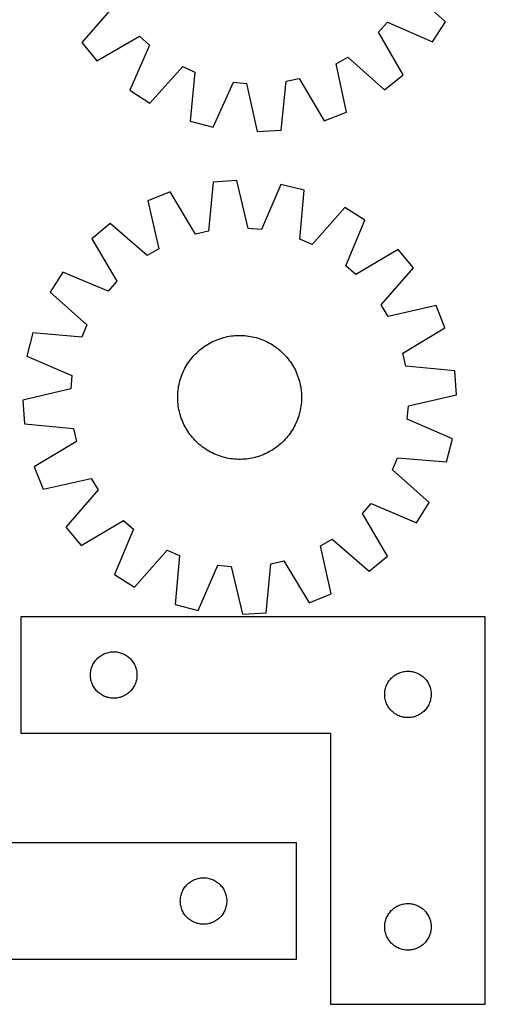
# Model space of a CAD drawing. Header units: millimetres. Extents: x 7 to 1493, y 7 to 2993.
# Tile 4 of 13: x 1192 to 1493, y 7 to 642. Entities that reach past the tile are written whole.
import ezdxf

# ---------------------------------------------------------------- set-up
doc = ezdxf.new("R2010")
doc.units = ezdxf.units.MM
doc.layers.add('CUT', color=7, linetype='CONTINUOUS', true_color=0x000000)

msp = doc.modelspace()

# ---------------------------------------------------------------- linework, layer by layer
at = {"layer": 'CUT'}
for p, q in [((1467.444591, 640.599371), (1443.866097, 661.883857)), ((1253.618181, 651.103093), (1232.595161, 627.291176)), ((1424.266424, 633.899582), (1429.97667, 640.295867)), ((1429.97667, 640.295867), (1459.119619, 627.660074)), ((1459.119619, 627.660074), (1467.444591, 640.599371)), ((1242.328605, 615.375195), (1269.85751, 631.222407)), ((1269.85751, 631.222407), (1276.253796, 625.512161)), ((1440.113637, 606.370677), (1424.266424, 633.899582)), ((1232.595161, 627.291176), (1242.328605, 615.375195)), ((1276.253796, 625.512161), (1263.618003, 596.369212)), ((1396.978411, 613.341586), (1404.385738, 617.660252)), ((1404.385738, 617.660252), (1428.197655, 596.637233)), ((1276.557299, 588.04424), (1297.841786, 611.622734)), ((1297.841786, 611.622734), (1305.689578, 608.168529)), ((1403.543106, 582.262984), (1396.978411, 613.341586)), ((1305.689578, 608.168529), (1302.677891, 576.547262)), ((1364.673198, 602.22223), (1373.052526, 604.040536)), ((1373.052526, 604.040536), (1389.202535, 576.688169)), ((1428.197655, 596.637233), (1440.113637, 606.370677)), ((1317.556451, 572.628206), (1330.513045, 601.629954)), ((1330.513045, 601.629954), (1339.044147, 600.769911)), ((1339.044147, 600.769911), (1345.951372, 569.765637)), ((1361.312778, 570.636121), (1364.673198, 602.22223)), ((1263.618003, 596.369212), (1276.557299, 588.04424)), ((1389.202535, 576.688169), (1403.543106, 582.262984)), ((1302.677891, 576.547262), (1317.556451, 572.628206)), ((1345.951372, 569.765637), (1361.312778, 570.636121)), ((1317.465237, 537.142367), (1314.446356, 505.521786)), ((1332.816339, 538.178806), (1317.465237, 537.142367)), ((1340.058216, 507.250987), (1332.816339, 538.178806)), ((1361.240537, 535.623261), (1348.598113, 506.483187)), ((1376.16058, 531.865222), (1361.240537, 535.623261)), ((1289.642512, 530.789275), (1275.363023, 525.059811)), ((1306.087167, 503.613034), (1289.642512, 530.789275)), ((1373.490792, 500.213255), (1376.16058, 531.865222)), ((1275.363023, 525.059811), (1282.263193, 494.053966)), ((1402.403892, 520.651194), (1381.375454, 496.844061)), ((1415.432398, 512.466539), (1402.403892, 520.651194)), ((1250.865252, 510.419966), (1239.055154, 500.558317)), ((1274.902969, 489.655503), (1250.865252, 510.419966)), ((1403.112283, 483.18874), (1415.432398, 512.466539)), ((1314.446356, 505.521786), (1306.087167, 503.613034)), ((1348.598113, 506.483187), (1340.058216, 507.250987)), ((1239.055154, 500.558317), (1255.198938, 473.202276)), ((1381.375454, 496.844061), (1373.490792, 500.213255)), ((1282.263193, 494.053966), (1274.902969, 489.655503)), ((1436.925945, 493.691735), (1409.569904, 477.547951)), ((1446.787594, 481.881637), (1436.925945, 493.691735)), ((1409.569904, 477.547951), (1403.112283, 483.18874)), ((1220.28035, 479.06477), (1212.095696, 466.036264)), ((1249.558149, 466.744655), (1220.28035, 479.06477)), ((1426.023131, 457.84392), (1446.787594, 481.881637)), ((1255.198938, 473.202276), (1249.558149, 466.744655)), ((1212.095696, 466.036264), (1235.902829, 445.007827)), ((1430.421593, 450.483696), (1426.023131, 457.84392)), ((1461.427438, 457.383866), (1430.421593, 450.483696)), ((1467.156902, 443.104377), (1461.427438, 457.383866)), ((1235.902829, 445.007827), (1232.533634, 437.123164)), ((1200.881667, 439.792952), (1197.123628, 424.872909)), ((1232.533634, 437.123164), (1200.881667, 439.792952)), ((1439.980661, 426.659722), (1467.156902, 443.104377)), ((1312.70587, 431.693613), (1313.769038, 432.36345)), ((1313.769038, 432.36345), (1314.852722, 432.999561)), ((1314.852722, 432.999561), (1315.955851, 433.601319)), ((1315.955851, 433.601319), (1317.077338, 434.168129)), ((1317.077338, 434.168129), (1318.216075, 434.699434)), ((1318.216075, 434.699434), (1319.370939, 435.194707)), ((1319.370939, 435.194707), (1320.54079, 435.653461)), ((1320.54079, 435.653461), (1321.724474, 436.075243)), ((1321.724474, 436.075243), (1322.920822, 436.459636)), ((1322.920822, 436.459636), (1324.128653, 436.806262)), ((1324.128653, 436.806262), (1325.346777, 437.114777)), ((1325.346777, 437.114777), (1326.57399, 437.384878)), ((1326.57399, 437.384878), (1327.809082, 437.616298)), ((1327.809082, 437.616298), (1329.050833, 437.808809)), ((1329.050833, 437.808809), (1330.298019, 437.96222)), ((1330.298019, 437.96222), (1331.549408, 438.076381)), ((1331.549408, 438.076381), (1332.803765, 438.151178)), ((1332.803765, 438.151178), (1334.059853, 438.186538)), ((1334.059853, 438.186538), (1335.316432, 438.182426)), ((1335.316432, 438.182426), (1336.572261, 438.138846)), ((1336.572261, 438.138846), (1337.826102, 438.05584)), ((1337.826102, 438.05584), (1339.076717, 437.933492)), ((1339.076717, 437.933492), (1340.322872, 437.771921)), ((1340.322872, 437.771921), (1341.563336, 437.571287)), ((1341.563336, 437.571287), (1342.796887, 437.331789)), ((1342.796887, 437.331789), (1344.022306, 437.053661)), ((1344.022306, 437.053661), (1345.238384, 436.73718)), ((1345.238384, 436.73718), (1346.443922, 436.382657)), ((1346.443922, 436.382657), (1347.637728, 435.990442)), ((1347.637728, 435.990442), (1348.818626, 435.560922)), ((1348.818626, 435.560922), (1349.98545, 435.094521)), ((1349.98545, 435.094521), (1351.137047, 434.591699)), ((1351.137047, 434.591699), (1352.272283, 434.052953)), ((1352.272283, 434.052953), (1353.390036, 433.478815)), ((1353.390036, 433.478815), (1354.489203, 432.86985)), ((1354.489203, 432.86985), (1355.5687, 432.22666)), ((1355.5687, 432.22666), (1356.627461, 431.549879)), ((1305.06027, 425.206805), (1305.923455, 426.119996)), ((1305.923455, 426.119996), (1306.814898, 427.005624)), ((1306.814898, 427.005624), (1307.73372, 427.862813)), ((1307.73372, 427.862813), (1308.679013, 428.690719)), ((1308.679013, 428.690719), (1309.649844, 429.488524)), ((1309.649844, 429.488524), (1310.645257, 430.255441)), ((1310.645257, 430.255441), (1311.664267, 430.990712)), ((1311.664267, 430.990712), (1312.70587, 431.693613)), ((1356.627461, 431.549879), (1357.664441, 430.840176)), ((1357.664441, 430.840176), (1358.678618, 430.098251)), ((1358.678618, 430.098251), (1359.668989, 429.324836)), ((1359.668989, 429.324836), (1360.634578, 428.520694)), ((1360.634578, 428.520694), (1361.574432, 427.686619)), ((1361.574432, 427.686619), (1362.487624, 426.823434)), ((1362.487624, 426.823434), (1363.373251, 425.931991)), ((1363.373251, 425.931991), (1364.230441, 425.013169)), ((1441.889414, 418.300534), (1439.980661, 426.659722)), ((1197.123628, 424.872909), (1226.263702, 412.230486)), ((1300.520229, 419.201072), (1301.19701, 420.259833)), ((1301.19701, 420.259833), (1301.906713, 421.296813)), ((1301.906713, 421.296813), (1302.648638, 422.31099)), ((1302.648638, 422.31099), (1303.422054, 423.301361)), ((1303.422054, 423.301361), (1304.226195, 424.266951)), ((1304.226195, 424.266951), (1305.06027, 425.206805)), ((1364.230441, 425.013169), (1365.058347, 424.067876)), ((1365.058347, 424.067876), (1365.856152, 423.097045)), ((1365.856152, 423.097045), (1366.623068, 422.101632)), ((1366.623068, 422.101632), (1367.35834, 421.082622)), ((1367.35834, 421.082622), (1368.061241, 420.041019)), ((1368.061241, 420.041019), (1368.731077, 418.977851)), ((1297.185967, 412.450998), (1297.652368, 413.617822)), ((1297.652368, 413.617822), (1298.15519, 414.76942)), ((1298.15519, 414.76942), (1298.693936, 415.904655)), ((1298.693936, 415.904655), (1299.268074, 417.022408)), ((1299.268074, 417.022408), (1299.877039, 418.121575)), ((1299.877039, 418.121575), (1300.520229, 419.201072)), ((1368.731077, 418.977851), (1369.367188, 417.894168)), ((1369.367188, 417.894168), (1369.968946, 416.791038)), ((1369.968946, 416.791038), (1370.535757, 415.669552)), ((1370.535757, 415.669552), (1371.067061, 414.530814)), ((1371.067061, 414.530814), (1371.562335, 413.37595)), ((1371.562335, 413.37595), (1372.021089, 412.206099)), ((1473.509994, 415.281652), (1441.889414, 418.300534)), ((1474.546434, 399.93055), (1473.509994, 415.281652)), ((1226.263702, 412.230486), (1225.495902, 403.690588)), ((1295.415101, 406.429259), (1295.693228, 407.654679)), ((1295.693228, 407.654679), (1296.009709, 408.870757)), ((1296.009709, 408.870757), (1296.364232, 410.076294)), ((1296.364232, 410.076294), (1296.756447, 411.270101)), ((1296.756447, 411.270101), (1297.185967, 412.450998)), ((1372.021089, 412.206099), (1372.442871, 411.022416)), ((1372.442871, 411.022416), (1372.827264, 409.826067)), ((1372.827264, 409.826067), (1373.17389, 408.618236)), ((1373.17389, 408.618236), (1373.482405, 407.400112)), ((1373.482405, 407.400112), (1373.752506, 406.172899)), ((1225.495902, 403.690588), (1194.568083, 396.448712)), ((1294.608044, 400.204633), (1294.691049, 401.458474)), ((1294.691049, 401.458474), (1294.813397, 402.709089)), ((1294.813397, 402.709089), (1294.974968, 403.955244)), ((1294.974968, 403.955244), (1295.175602, 405.195709)), ((1295.175602, 405.195709), (1295.415101, 406.429259)), ((1373.752506, 406.172899), (1373.983926, 404.937807)), ((1373.983926, 404.937807), (1374.176437, 403.696056)), ((1374.176437, 403.696056), (1374.329848, 402.44887)), ((1374.329848, 402.44887), (1374.444009, 401.197481)), ((1374.444009, 401.197481), (1374.518806, 399.943124)), ((1194.568083, 396.448712), (1195.604523, 381.097609)), ((1294.560351, 397.692225), (1294.564463, 398.948804)), ((1294.595711, 396.436137), (1294.560351, 397.692225)), ((1294.564463, 398.948804), (1294.608044, 400.204633)), ((1294.670508, 395.18178), (1294.595711, 396.436137)), ((1294.784669, 393.930391), (1294.670508, 395.18178)), ((1374.423468, 394.920787), (1374.301119, 393.670172)), ((1374.506473, 396.174628), (1374.423468, 394.920787)), ((1374.550053, 397.430458), (1374.506473, 396.174628)), ((1374.518806, 399.943124), (1374.554166, 398.687036)), ((1374.554166, 398.687036), (1374.550053, 397.430458)), ((1443.618615, 392.688674), (1474.546434, 399.93055)), ((1294.93808, 392.683206), (1294.784669, 393.930391)), ((1295.130591, 391.441454), (1294.93808, 392.683206)), ((1295.362011, 390.206363), (1295.130591, 391.441454)), ((1295.632112, 388.979149), (1295.362011, 390.206363)), ((1295.940627, 387.761026), (1295.632112, 388.979149)), ((1296.287253, 386.553194), (1295.940627, 387.761026)), ((1373.421289, 388.724583), (1373.104808, 387.508505)), ((1373.699416, 389.950002), (1373.421289, 388.724583)), ((1373.938915, 391.183553), (1373.699416, 389.950002)), ((1374.139549, 392.424018), (1373.938915, 391.183553)), ((1374.301119, 393.670172), (1374.139549, 392.424018)), ((1442.850815, 384.148776), (1443.618615, 392.688674)), ((1296.671646, 385.356846), (1296.287253, 386.553194)), ((1297.093428, 384.173162), (1296.671646, 385.356846)), ((1297.552182, 383.003311), (1297.093428, 384.173162)), ((1298.047455, 381.848447), (1297.552182, 383.003311)), ((1298.57876, 380.70971), (1298.047455, 381.848447)), ((1370.959327, 381.609842), (1370.420581, 380.474606)), ((1371.462149, 382.76144), (1370.959327, 381.609842)), ((1371.928549, 383.928263), (1371.462149, 382.76144)), ((1372.358069, 385.109161), (1371.928549, 383.928263)), ((1372.750284, 386.302967), (1372.358069, 385.109161)), ((1373.104808, 387.508505), (1372.750284, 386.302967)), ((1471.990888, 371.506352), (1442.850815, 384.148776)), ((1195.604523, 381.097609), (1227.225103, 378.078728)), ((1227.225103, 378.078728), (1229.133855, 369.719539)), ((1299.14557, 379.588223), (1298.57876, 380.70971)), ((1299.747328, 378.485094), (1299.14557, 379.588223)), ((1300.383439, 377.401411), (1299.747328, 378.485094)), ((1301.053276, 376.338243), (1300.383439, 377.401411)), ((1301.756177, 375.29664), (1301.053276, 376.338243)), ((1302.491448, 374.277629), (1301.756177, 375.29664)), ((1367.207804, 375.082448), (1366.465878, 374.068272)), ((1367.917507, 376.119428), (1367.207804, 375.082448)), ((1368.594287, 377.178189), (1367.917507, 376.119428)), ((1369.237477, 378.257686), (1368.594287, 377.178189)), ((1369.846442, 379.356853), (1369.237477, 378.257686)), ((1370.420581, 380.474606), (1369.846442, 379.356853)), ((1229.133855, 369.719539), (1201.957615, 353.274884)), ((1303.258365, 373.282217), (1302.491448, 374.277629)), ((1304.05617, 372.311385), (1303.258365, 373.282217)), ((1304.884076, 371.366092), (1304.05617, 372.311385)), ((1305.741265, 370.447271), (1304.884076, 371.366092)), ((1306.626893, 369.555828), (1305.741265, 370.447271)), ((1307.540084, 368.692643), (1306.626893, 369.555828)), ((1308.479938, 367.858568), (1307.540084, 368.692643)), ((1362.299618, 369.373638), (1361.380797, 368.516448)), ((1363.191062, 370.259265), (1362.299618, 369.373638)), ((1364.054246, 371.172457), (1363.191062, 370.259265)), ((1364.888321, 372.112311), (1364.054246, 371.172457)), ((1365.692463, 373.0779), (1364.888321, 372.112311)), ((1366.465878, 374.068272), (1365.692463, 373.0779)), ((1468.232849, 356.586309), (1471.990888, 371.506352)), ((1309.445528, 367.054426), (1308.479938, 367.858568)), ((1310.435899, 366.281011), (1309.445528, 367.054426)), ((1311.450076, 365.539085), (1310.435899, 366.281011)), ((1312.487056, 364.829382), (1311.450076, 365.539085)), ((1313.545817, 364.152602), (1312.487056, 364.829382)), ((1314.625314, 363.509412), (1313.545817, 364.152602)), ((1315.724481, 362.900447), (1314.625314, 363.509412)), ((1316.842234, 362.326308), (1315.724481, 362.900447)), ((1317.97747, 361.787562), (1316.842234, 362.326308)), ((1352.037179, 362.211132), (1350.898442, 361.679828)), ((1353.158666, 362.777943), (1352.037179, 362.211132)), ((1354.261795, 363.379701), (1353.158666, 362.777943)), ((1355.345478, 364.015812), (1354.261795, 363.379701)), ((1356.408646, 364.685648), (1355.345478, 364.015812)), ((1357.45025, 365.388549), (1356.408646, 364.685648)), ((1358.46926, 366.123821), (1357.45025, 365.388549)), ((1359.464672, 366.890737), (1358.46926, 366.123821)), ((1360.435504, 367.688542), (1359.464672, 366.890737)), ((1361.380797, 368.516448), (1360.435504, 367.688542)), ((1319.129067, 361.284741), (1317.97747, 361.787562)), ((1320.295891, 360.81834), (1319.129067, 361.284741)), ((1321.476788, 360.38882), (1320.295891, 360.81834)), ((1322.670595, 359.996605), (1321.476788, 360.38882)), ((1323.876132, 359.642082), (1322.670595, 359.996605)), ((1325.092211, 359.3256), (1323.876132, 359.642082)), ((1326.31763, 359.047473), (1325.092211, 359.3256)), ((1327.55118, 358.807974), (1326.31763, 359.047473)), ((1328.791645, 358.60734), (1327.55118, 358.807974)), ((1330.0378, 358.44577), (1328.791645, 358.60734)), ((1331.288415, 358.323421), (1330.0378, 358.44577)), ((1332.542256, 358.240416), (1331.288415, 358.323421)), ((1333.798085, 358.196836), (1332.542256, 358.240416)), ((1335.054664, 358.192724), (1333.798085, 358.196836)), ((1336.310752, 358.228083), (1335.054664, 358.192724)), ((1337.565109, 358.302881), (1336.310752, 358.228083)), ((1338.816498, 358.417041), (1337.565109, 358.302881)), ((1340.063683, 358.570453), (1338.816498, 358.417041)), ((1341.305435, 358.762963), (1340.063683, 358.570453)), ((1342.540527, 358.994383), (1341.305435, 358.762963)), ((1343.76774, 359.264484), (1342.540527, 358.994383)), ((1344.985863, 359.573), (1343.76774, 359.264484)), ((1346.193695, 359.919625), (1344.985863, 359.573)), ((1347.390043, 360.304018), (1346.193695, 359.919625)), ((1348.573727, 360.7258), (1347.390043, 360.304018)), ((1349.743578, 361.184554), (1348.573727, 360.7258)), ((1350.898442, 361.679828), (1349.743578, 361.184554)), ((1433.211688, 351.371435), (1436.580883, 359.256097)), ((1436.580883, 359.256097), (1468.232849, 356.586309)), ((1201.957615, 353.274884), (1207.687079, 338.995396)), ((1457.018821, 330.342998), (1433.211688, 351.371435)), ((1207.687079, 338.995396), (1238.692923, 345.895566)), ((1238.692923, 345.895566), (1243.091386, 338.535342)), ((1243.091386, 338.535342), (1222.326923, 314.497625)), ((1413.915579, 323.176985), (1419.556368, 329.634606)), ((1419.556368, 329.634606), (1448.834167, 317.314491)), ((1448.834167, 317.314491), (1457.018821, 330.342998)), ((1232.188572, 302.687526), (1259.544613, 318.831311)), ((1259.544613, 318.831311), (1266.002234, 313.190521)), ((1430.059363, 295.820944), (1413.915579, 323.176985)), ((1222.326923, 314.497625), (1232.188572, 302.687526)), ((1266.002234, 313.190521), (1253.682119, 283.912722)), ((1386.851324, 302.325296), (1394.211547, 306.723758)), ((1394.211547, 306.723758), (1418.249264, 285.959296)), ((1266.710625, 275.728068), (1287.739062, 299.535201)), ((1287.739062, 299.535201), (1295.623725, 296.166006)), ((1393.751494, 271.319451), (1386.851324, 302.325296)), ((1295.623725, 296.166006), (1292.953937, 264.51404)), ((1354.668161, 290.857475), (1363.02735, 292.766228)), ((1363.02735, 292.766228), (1379.472005, 265.589987)), ((1418.249264, 285.959296), (1430.059363, 295.820944)), ((1307.87398, 260.756001), (1320.516403, 289.896074)), ((1320.516403, 289.896074), (1329.056301, 289.128274)), ((1329.056301, 289.128274), (1336.298178, 258.200455)), ((1351.64928, 259.236895), (1354.668161, 290.857475)), ((1253.682119, 283.912722), (1266.710625, 275.728068)), ((1379.472005, 265.589987), (1393.751494, 271.319451)), ((1292.953937, 264.51404), (1307.87398, 260.756001)), ((1493.236911, 256.518606), (1193.236911, 256.518606)), ((1193.236911, 256.518606), (1193.236911, 181.518606)), ((1336.298178, 258.200455), (1351.64928, 259.236895)), ((1493.236911, 6.518606), (1493.236911, 256.518606)), ((1241.475114, 228.327748), (1241.969932, 228.920887)), ((1241.969932, 228.920887), (1242.494628, 229.487768)), ((1242.494628, 229.487768), (1243.047811, 230.026886)), ((1243.047811, 230.026886), (1243.628013, 230.536812)), ((1243.628013, 230.536812), (1244.233697, 231.016194)), ((1244.233697, 231.016194), (1244.863255, 231.463761)), ((1244.863255, 231.463761), (1245.515019, 231.878325)), ((1245.515019, 231.878325), (1246.18726, 232.258787)), ((1246.18726, 232.258787), (1246.878195, 232.604139)), ((1246.878195, 232.604139), (1247.585993, 232.913465)), ((1247.585993, 232.913465), (1248.308775, 233.185944)), ((1248.308775, 233.185944), (1249.044627, 233.420854)), ((1249.044627, 233.420854), (1249.791595, 233.617571)), ((1249.791595, 233.617571), (1250.5477, 233.775575)), ((1250.5477, 233.775575), (1251.310936, 233.894446)), ((1251.310936, 233.894446), (1252.079279, 233.973868)), ((1252.079279, 233.973868), (1252.850692, 234.013633)), ((1252.850692, 234.013633), (1253.62313, 234.013633)), ((1253.62313, 234.013633), (1254.394543, 233.973868)), ((1254.394543, 233.973868), (1255.162886, 233.894446)), ((1255.162886, 233.894446), (1255.926123, 233.775575)), ((1255.926123, 233.775575), (1256.682227, 233.617571)), ((1256.682227, 233.617571), (1257.429196, 233.420854)), ((1257.429196, 233.420854), (1258.165047, 233.185944)), ((1258.165047, 233.185944), (1258.88783, 232.913465)), ((1258.88783, 232.913465), (1259.595627, 232.604139)), ((1259.595627, 232.604139), (1260.286562, 232.258787)), ((1260.286562, 232.258787), (1260.958803, 231.878325)), ((1260.958803, 231.878325), (1261.610567, 231.463761)), ((1261.610567, 231.463761), (1262.240125, 231.016194)), ((1262.240125, 231.016194), (1262.845809, 230.536812)), ((1262.845809, 230.536812), (1263.426011, 230.026886)), ((1263.426011, 230.026886), (1263.979194, 229.487768)), ((1263.979194, 229.487768), (1264.50389, 228.920887)), ((1264.50389, 228.920887), (1264.998708, 228.327748)), ((1238.554076, 222.086887), (1238.731495, 222.838672)), ((1238.731495, 222.838672), (1238.94738, 223.580328)), ((1238.94738, 223.580328), (1239.201159, 224.309887)), ((1239.201159, 224.309887), (1239.492158, 225.025414)), ((1239.492158, 225.025414), (1239.819605, 225.725012)), ((1239.819605, 225.725012), (1240.182633, 226.406827)), ((1240.182633, 226.406827), (1240.580278, 227.069048)), ((1240.580278, 227.069048), (1241.011486, 227.709922)), ((1241.011486, 227.709922), (1241.475114, 228.327748)), ((1264.998708, 228.327748), (1265.462336, 227.709922)), ((1265.462336, 227.709922), (1265.893545, 227.069048)), ((1265.893545, 227.069048), (1266.29119, 226.406827)), ((1266.29119, 226.406827), (1266.654217, 225.725012)), ((1266.654217, 225.725012), (1266.981665, 225.025414)), ((1266.981665, 225.025414), (1267.272663, 224.309887)), ((1267.272663, 224.309887), (1267.526442, 223.580328)), ((1267.526442, 223.580328), (1267.742327, 222.838672)), ((1267.742327, 222.838672), (1267.919746, 222.086887)), ((1238.236911, 219.018606), (1238.2568, 219.790787)), ((1238.2568, 218.246424), (1238.236911, 219.018606)), ((1238.2568, 219.790787), (1238.316413, 220.56092)), ((1238.316413, 217.476291), (1238.2568, 218.246424)), ((1238.316413, 220.56092), (1238.415593, 221.326964)), ((1238.415593, 216.710247), (1238.316413, 217.476291)), ((1238.415593, 221.326964), (1238.554076, 222.086887)), ((1238.554076, 215.950325), (1238.415593, 216.710247)), ((1267.919746, 222.086887), (1268.05823, 221.326964)), ((1268.05823, 216.710247), (1267.919746, 215.950325)), ((1268.05823, 221.326964), (1268.157409, 220.56092)), ((1268.157409, 217.476291), (1268.05823, 216.710247)), ((1268.157409, 220.56092), (1268.217022, 219.790787)), ((1268.217022, 218.246424), (1268.157409, 217.476291)), ((1268.217022, 219.790787), (1268.236911, 219.018606)), ((1268.236911, 219.018606), (1268.217022, 218.246424)), ((1431.475114, 215.827748), (1431.969932, 216.420887)), ((1431.969932, 216.420887), (1432.494628, 216.987768)), ((1432.494628, 216.987768), (1433.047811, 217.526886)), ((1433.047811, 217.526886), (1433.628013, 218.036812)), ((1433.628013, 218.036812), (1434.233697, 218.516194)), ((1434.233697, 218.516194), (1434.863255, 218.963761)), ((1434.863255, 218.963761), (1435.515019, 219.378325)), ((1435.515019, 219.378325), (1436.18726, 219.758787)), ((1436.18726, 219.758787), (1436.878195, 220.104139)), ((1436.878195, 220.104139), (1437.585993, 220.413465)), ((1437.585993, 220.413465), (1438.308775, 220.685944)), ((1438.308775, 220.685944), (1439.044627, 220.920854)), ((1439.044627, 220.920854), (1439.791595, 221.117571)), ((1439.791595, 221.117571), (1440.5477, 221.275575)), ((1440.5477, 221.275575), (1441.310936, 221.394446)), ((1441.310936, 221.394446), (1442.079279, 221.473868)), ((1442.079279, 221.473868), (1442.850692, 221.513633)), ((1442.850692, 221.513633), (1443.62313, 221.513633)), ((1443.62313, 221.513633), (1444.394543, 221.473868)), ((1444.394543, 221.473868), (1445.162886, 221.394446)), ((1445.162886, 221.394446), (1445.926123, 221.275575)), ((1445.926123, 221.275575), (1446.682227, 221.117571)), ((1446.682227, 221.117571), (1447.429196, 220.920854)), ((1447.429196, 220.920854), (1448.165047, 220.685944)), ((1448.165047, 220.685944), (1448.88783, 220.413465)), ((1448.88783, 220.413465), (1449.595627, 220.104139)), ((1449.595627, 220.104139), (1450.286562, 219.758787)), ((1450.286562, 219.758787), (1450.958803, 219.378325)), ((1450.958803, 219.378325), (1451.610567, 218.963761)), ((1451.610567, 218.963761), (1452.240125, 218.516194)), ((1452.240125, 218.516194), (1452.845809, 218.036812)), ((1452.845809, 218.036812), (1453.426011, 217.526886)), ((1453.426011, 217.526886), (1453.979194, 216.987768)), ((1453.979194, 216.987768), (1454.50389, 216.420887)), ((1454.50389, 216.420887), (1454.998708, 215.827748)), ((1238.731495, 215.198539), (1238.554076, 215.950325)), ((1238.94738, 214.456883), (1238.731495, 215.198539)), ((1239.201159, 213.727324), (1238.94738, 214.456883)), ((1239.492158, 213.011797), (1239.201159, 213.727324)), ((1239.819605, 212.312199), (1239.492158, 213.011797)), ((1240.182633, 211.630384), (1239.819605, 212.312199)), ((1240.580278, 210.968163), (1240.182633, 211.630384)), ((1241.011486, 210.327289), (1240.580278, 210.968163)), ((1241.475114, 209.709463), (1241.011486, 210.327289)), ((1241.969932, 209.116324), (1241.475114, 209.709463)), ((1264.998708, 209.709463), (1264.50389, 209.116324)), ((1265.462336, 210.327289), (1264.998708, 209.709463)), ((1265.893545, 210.968163), (1265.462336, 210.327289)), ((1266.29119, 211.630384), (1265.893545, 210.968163)), ((1266.654217, 212.312199), (1266.29119, 211.630384)), ((1266.981665, 213.011797), (1266.654217, 212.312199)), ((1267.272663, 213.727324), (1266.981665, 213.011797)), ((1267.526442, 214.456883), (1267.272663, 213.727324)), ((1267.742327, 215.198539), (1267.526442, 214.456883)), ((1267.919746, 215.950325), (1267.742327, 215.198539)), ((1428.554076, 209.586887), (1428.731495, 210.338672)), ((1428.731495, 210.338672), (1428.94738, 211.080328)), ((1428.94738, 211.080328), (1429.201159, 211.809887)), ((1429.201159, 211.809887), (1429.492158, 212.525414)), ((1429.492158, 212.525414), (1429.819605, 213.225012)), ((1429.819605, 213.225012), (1430.182633, 213.906827)), ((1430.182633, 213.906827), (1430.580278, 214.569048)), ((1430.580278, 214.569048), (1431.011486, 215.209922)), ((1431.011486, 215.209922), (1431.475114, 215.827748)), ((1454.998708, 215.827748), (1455.462336, 215.209922)), ((1455.462336, 215.209922), (1455.893545, 214.569048)), ((1455.893545, 214.569048), (1456.29119, 213.906827)), ((1456.29119, 213.906827), (1456.654217, 213.225012)), ((1456.654217, 213.225012), (1456.981665, 212.525414)), ((1456.981665, 212.525414), (1457.272663, 211.809887)), ((1457.272663, 211.809887), (1457.526442, 211.080328)), ((1457.526442, 211.080328), (1457.742327, 210.338672)), ((1457.742327, 210.338672), (1457.919746, 209.586887)), ((1242.494628, 208.549443), (1241.969932, 209.116324)), ((1243.047811, 208.010325), (1242.494628, 208.549443)), ((1243.628013, 207.500399), (1243.047811, 208.010325)), ((1244.233697, 207.021017), (1243.628013, 207.500399)), ((1244.863255, 206.57345), (1244.233697, 207.021017)), ((1245.515019, 206.158886), (1244.863255, 206.57345)), ((1246.18726, 205.778424), (1245.515019, 206.158886)), ((1246.878195, 205.433072), (1246.18726, 205.778424)), ((1247.585993, 205.123746), (1246.878195, 205.433072)), ((1248.308775, 204.851267), (1247.585993, 205.123746)), ((1249.044627, 204.616357), (1248.308775, 204.851267)), ((1249.791595, 204.41964), (1249.044627, 204.616357)), ((1250.5477, 204.261636), (1249.791595, 204.41964)), ((1251.310936, 204.142765), (1250.5477, 204.261636)), ((1252.079279, 204.063343), (1251.310936, 204.142765)), ((1252.850692, 204.023579), (1252.079279, 204.063343)), ((1253.62313, 204.023579), (1252.850692, 204.023579)), ((1254.394543, 204.063343), (1253.62313, 204.023579)), ((1255.162886, 204.142765), (1254.394543, 204.063343)), ((1255.926123, 204.261636), (1255.162886, 204.142765)), ((1256.682227, 204.41964), (1255.926123, 204.261636)), ((1257.429196, 204.616357), (1256.682227, 204.41964)), ((1258.165047, 204.851267), (1257.429196, 204.616357)), ((1258.88783, 205.123746), (1258.165047, 204.851267)), ((1259.595627, 205.433072), (1258.88783, 205.123746)), ((1260.286562, 205.778424), (1259.595627, 205.433072)), ((1260.958803, 206.158886), (1260.286562, 205.778424)), ((1261.610567, 206.57345), (1260.958803, 206.158886)), ((1262.240125, 207.021017), (1261.610567, 206.57345)), ((1262.845809, 207.500399), (1262.240125, 207.021017)), ((1263.426011, 208.010325), (1262.845809, 207.500399)), ((1263.979194, 208.549443), (1263.426011, 208.010325)), ((1264.50389, 209.116324), (1263.979194, 208.549443)), ((1428.236911, 206.518606), (1428.2568, 207.290787)), ((1428.2568, 205.746424), (1428.236911, 206.518606)), ((1428.2568, 207.290787), (1428.316413, 208.06092)), ((1428.316413, 204.976291), (1428.2568, 205.746424)), ((1428.316413, 208.06092), (1428.415593, 208.826964)), ((1428.415593, 204.210247), (1428.316413, 204.976291)), ((1428.415593, 208.826964), (1428.554076, 209.586887)), ((1428.554076, 203.450325), (1428.415593, 204.210247)), ((1428.731495, 202.698539), (1428.554076, 203.450325)), ((1457.919746, 203.450325), (1457.742327, 202.698539)), ((1457.919746, 209.586887), (1458.05823, 208.826964)), ((1458.05823, 204.210247), (1457.919746, 203.450325)), ((1458.05823, 208.826964), (1458.157409, 208.06092)), ((1458.157409, 204.976291), (1458.05823, 204.210247)), ((1458.157409, 208.06092), (1458.217022, 207.290787)), ((1458.217022, 205.746424), (1458.157409, 204.976291)), ((1458.217022, 207.290787), (1458.236911, 206.518606)), ((1458.236911, 206.518606), (1458.217022, 205.746424)), ((1428.94738, 201.956883), (1428.731495, 202.698539)), ((1429.201159, 201.227324), (1428.94738, 201.956883)), ((1429.492158, 200.511797), (1429.201159, 201.227324)), ((1429.819605, 199.812199), (1429.492158, 200.511797)), ((1430.182633, 199.130384), (1429.819605, 199.812199)), ((1430.580278, 198.468163), (1430.182633, 199.130384)), ((1431.011486, 197.827289), (1430.580278, 198.468163)), ((1431.475114, 197.209463), (1431.011486, 197.827289)), ((1431.969932, 196.616324), (1431.475114, 197.209463)), ((1454.998708, 197.209463), (1454.50389, 196.616324)), ((1455.462336, 197.827289), (1454.998708, 197.209463)), ((1455.893545, 198.468163), (1455.462336, 197.827289)), ((1456.29119, 199.130384), (1455.893545, 198.468163)), ((1456.654217, 199.812199), (1456.29119, 199.130384)), ((1456.981665, 200.511797), (1456.654217, 199.812199)), ((1457.272663, 201.227324), (1456.981665, 200.511797)), ((1457.526442, 201.956883), (1457.272663, 201.227324)), ((1457.742327, 202.698539), (1457.526442, 201.956883)), ((1432.494628, 196.049443), (1431.969932, 196.616324)), ((1433.047811, 195.510325), (1432.494628, 196.049443)), ((1433.628013, 195.000399), (1433.047811, 195.510325)), ((1434.233697, 194.521017), (1433.628013, 195.000399)), ((1434.863255, 194.07345), (1434.233697, 194.521017)), ((1435.515019, 193.658886), (1434.863255, 194.07345)), ((1436.18726, 193.278424), (1435.515019, 193.658886)), ((1436.878195, 192.933072), (1436.18726, 193.278424)), ((1437.585993, 192.623746), (1436.878195, 192.933072)), ((1438.308775, 192.351267), (1437.585993, 192.623746)), ((1439.044627, 192.116357), (1438.308775, 192.351267)), ((1439.791595, 191.91964), (1439.044627, 192.116357)), ((1440.5477, 191.761636), (1439.791595, 191.91964)), ((1441.310936, 191.642765), (1440.5477, 191.761636)), ((1442.079279, 191.563343), (1441.310936, 191.642765)), ((1442.850692, 191.523579), (1442.079279, 191.563343)), ((1443.62313, 191.523579), (1442.850692, 191.523579)), ((1444.394543, 191.563343), (1443.62313, 191.523579)), ((1445.162886, 191.642765), (1444.394543, 191.563343)), ((1445.926123, 191.761636), (1445.162886, 191.642765)), ((1446.682227, 191.91964), (1445.926123, 191.761636)), ((1447.429196, 192.116357), (1446.682227, 191.91964)), ((1448.165047, 192.351267), (1447.429196, 192.116357)), ((1448.88783, 192.623746), (1448.165047, 192.351267)), ((1449.595627, 192.933072), (1448.88783, 192.623746)), ((1450.286562, 193.278424), (1449.595627, 192.933072)), ((1450.958803, 193.658886), (1450.286562, 193.278424)), ((1451.610567, 194.07345), (1450.958803, 193.658886)), ((1452.240125, 194.521017), (1451.610567, 194.07345)), ((1452.845809, 195.000399), (1452.240125, 194.521017)), ((1453.426011, 195.510325), (1452.845809, 195.000399)), ((1453.979194, 196.049443), (1453.426011, 195.510325)), ((1454.50389, 196.616324), (1453.979194, 196.049443)), ((1193.236911, 181.518606), (1393.236911, 181.518606)), ((1393.236911, 181.518606), (1393.236911, 6.518606)), ((1371.234833, 110.668601), (1171.234833, 110.668601)), ((1371.234833, 35.668601), (1371.234833, 110.668601)), ((1299.473036, 82.477743), (1299.967854, 83.070883)), ((1299.967854, 83.070883), (1300.492551, 83.637763)), ((1300.492551, 83.637763), (1301.045733, 84.176882)), ((1301.045733, 84.176882), (1301.625936, 84.686808)), ((1301.625936, 84.686808), (1302.231619, 85.16619)), ((1302.231619, 85.16619), (1302.861178, 85.613756)), ((1302.861178, 85.613756), (1303.512941, 86.028321)), ((1303.512941, 86.028321), (1304.185182, 86.408783)), ((1304.185182, 86.408783), (1304.876118, 86.754135)), ((1304.876118, 86.754135), (1305.583915, 87.063461)), ((1305.583915, 87.063461), (1306.306698, 87.33594)), ((1306.306698, 87.33594), (1307.042549, 87.570849)), ((1307.042549, 87.570849), (1307.789517, 87.767567)), ((1307.789517, 87.767567), (1308.545622, 87.92557)), ((1308.545622, 87.92557), (1309.308858, 88.044441)), ((1309.308858, 88.044441), (1310.077202, 88.123864)), ((1310.077202, 88.123864), (1310.848615, 88.163628)), ((1310.848615, 88.163628), (1311.621052, 88.163628)), ((1311.621052, 88.163628), (1312.392465, 88.123864)), ((1312.392465, 88.123864), (1313.160809, 88.044441)), ((1313.160809, 88.044441), (1313.924045, 87.92557)), ((1313.924045, 87.92557), (1314.68015, 87.767567)), ((1314.68015, 87.767567), (1315.427118, 87.570849)), ((1315.427118, 87.570849), (1316.162969, 87.33594)), ((1316.162969, 87.33594), (1316.885752, 87.063461)), ((1316.885752, 87.063461), (1317.593549, 86.754135)), ((1317.593549, 86.754135), (1318.284485, 86.408783)), ((1318.284485, 86.408783), (1318.956725, 86.028321)), ((1318.956725, 86.028321), (1319.608489, 85.613756)), ((1319.608489, 85.613756), (1320.238048, 85.16619)), ((1320.238048, 85.16619), (1320.843731, 84.686808)), ((1320.843731, 84.686808), (1321.423934, 84.176882)), ((1321.423934, 84.176882), (1321.977116, 83.637763)), ((1321.977116, 83.637763), (1322.501812, 83.070883)), ((1322.501812, 83.070883), (1322.996631, 82.477743)), ((1296.551998, 76.236882), (1296.729418, 76.988668)), ((1296.729418, 76.988668), (1296.945303, 77.730324)), ((1296.945303, 77.730324), (1297.199081, 78.459882)), ((1297.199081, 78.459882), (1297.49008, 79.17541)), ((1297.49008, 79.17541), (1297.817527, 79.875008)), ((1297.817527, 79.875008), (1298.180555, 80.556822)), ((1298.180555, 80.556822), (1298.5782, 81.219044)), ((1298.5782, 81.219044), (1299.009408, 81.859918)), ((1299.009408, 81.859918), (1299.473036, 82.477743)), ((1322.996631, 82.477743), (1323.460259, 81.859918)), ((1323.460259, 81.859918), (1323.891467, 81.219044)), ((1323.891467, 81.219044), (1324.289112, 80.556822)), ((1324.289112, 80.556822), (1324.65214, 79.875008)), ((1324.65214, 79.875008), (1324.979587, 79.17541)), ((1324.979587, 79.17541), (1325.270586, 78.459882)), ((1325.270586, 78.459882), (1325.524364, 77.730324)), ((1325.524364, 77.730324), (1325.740249, 76.988668)), ((1325.740249, 76.988668), (1325.917669, 76.236882)), ((1296.234833, 73.168601), (1296.254722, 73.940782)), ((1296.254722, 72.39642), (1296.234833, 73.168601)), ((1296.254722, 73.940782), (1296.314335, 74.710916)), ((1296.314335, 71.626286), (1296.254722, 72.39642)), ((1296.314335, 74.710916), (1296.413515, 75.47696)), ((1296.413515, 70.860242), (1296.314335, 71.626286)), ((1296.413515, 75.47696), (1296.551998, 76.236882)), ((1296.551998, 70.10032), (1296.413515, 70.860242)), ((1296.729418, 69.348534), (1296.551998, 70.10032)), ((1325.917669, 70.10032), (1325.740249, 69.348534)), ((1325.917669, 76.236882), (1326.056152, 75.47696)), ((1326.056152, 70.860242), (1325.917669, 70.10032)), ((1326.056152, 75.47696), (1326.155332, 74.710916)), ((1326.155332, 71.626286), (1326.056152, 70.860242)), ((1326.155332, 74.710916), (1326.214945, 73.940782)), ((1326.214945, 72.39642), (1326.155332, 71.626286)), ((1326.214945, 73.940782), (1326.234833, 73.168601)), ((1326.234833, 73.168601), (1326.214945, 72.39642)), ((1436.18726, 69.758787), (1436.878195, 70.104139)), ((1436.878195, 70.104139), (1437.585993, 70.413465)), ((1437.585993, 70.413465), (1438.308775, 70.685944)), ((1438.308775, 70.685944), (1439.044627, 70.920854)), ((1439.044627, 70.920854), (1439.791595, 71.117571)), ((1439.791595, 71.117571), (1440.5477, 71.275575)), ((1440.5477, 71.275575), (1441.310936, 71.394446)), ((1441.310936, 71.394446), (1442.079279, 71.473868)), ((1442.079279, 71.473868), (1442.850692, 71.513633)), ((1442.850692, 71.513633), (1443.62313, 71.513633)), ((1443.62313, 71.513633), (1444.394543, 71.473868)), ((1444.394543, 71.473868), (1445.162886, 71.394446)), ((1445.162886, 71.394446), (1445.926123, 71.275575)), ((1445.926123, 71.275575), (1446.682227, 71.117571)), ((1446.682227, 71.117571), (1447.429196, 70.920854)), ((1447.429196, 70.920854), (1448.165047, 70.685944)), ((1448.165047, 70.685944), (1448.88783, 70.413465)), ((1448.88783, 70.413465), (1449.595627, 70.104139)), ((1449.595627, 70.104139), (1450.286562, 69.758787)), ((1296.945303, 68.606879), (1296.729418, 69.348534)), ((1297.199081, 67.87732), (1296.945303, 68.606879)), ((1297.49008, 67.161793), (1297.199081, 67.87732)), ((1297.817527, 66.462194), (1297.49008, 67.161793)), ((1298.180555, 65.78038), (1297.817527, 66.462194)), ((1298.5782, 65.118158), (1298.180555, 65.78038)), ((1299.009408, 64.477285), (1298.5782, 65.118158)), ((1299.473036, 63.859459), (1299.009408, 64.477285)), ((1299.967854, 63.266319), (1299.473036, 63.859459)), ((1322.996631, 63.859459), (1322.501812, 63.266319)), ((1323.460259, 64.477285), (1322.996631, 63.859459)), ((1323.891467, 65.118158), (1323.460259, 64.477285)), ((1324.289112, 65.78038), (1323.891467, 65.118158)), ((1324.65214, 66.462194), (1324.289112, 65.78038)), ((1324.979587, 67.161793), (1324.65214, 66.462194)), ((1325.270586, 67.87732), (1324.979587, 67.161793)), ((1325.524364, 68.606879), (1325.270586, 67.87732)), ((1325.740249, 69.348534), (1325.524364, 68.606879)), ((1429.819605, 63.225012), (1430.182633, 63.906827)), ((1430.182633, 63.906827), (1430.580278, 64.569048)), ((1430.580278, 64.569048), (1431.011486, 65.209922)), ((1431.011486, 65.209922), (1431.475114, 65.827748)), ((1431.475114, 65.827748), (1431.969932, 66.420887)), ((1431.969932, 66.420887), (1432.494628, 66.987768)), ((1432.494628, 66.987768), (1433.047811, 67.526886)), ((1433.047811, 67.526886), (1433.628013, 68.036812)), ((1433.628013, 68.036812), (1434.233697, 68.516194)), ((1434.233697, 68.516194), (1434.863255, 68.963761)), ((1434.863255, 68.963761), (1435.515019, 69.378325)), ((1435.515019, 69.378325), (1436.18726, 69.758787)), ((1450.286562, 69.758787), (1450.958803, 69.378325)), ((1450.958803, 69.378325), (1451.610567, 68.963761)), ((1451.610567, 68.963761), (1452.240125, 68.516194)), ((1452.240125, 68.516194), (1452.845809, 68.036812)), ((1452.845809, 68.036812), (1453.426011, 67.526886)), ((1453.426011, 67.526886), (1453.979194, 66.987768)), ((1453.979194, 66.987768), (1454.50389, 66.420887)), ((1454.50389, 66.420887), (1454.998708, 65.827748)), ((1454.998708, 65.827748), (1455.462336, 65.209922)), ((1455.462336, 65.209922), (1455.893545, 64.569048)), ((1455.893545, 64.569048), (1456.29119, 63.906827)), ((1456.29119, 63.906827), (1456.654217, 63.225012)), ((1300.492551, 62.699439), (1299.967854, 63.266319)), ((1301.045733, 62.160321), (1300.492551, 62.699439)), ((1301.625936, 61.650394), (1301.045733, 62.160321)), ((1302.231619, 61.171012), (1301.625936, 61.650394)), ((1302.861178, 60.723446), (1302.231619, 61.171012)), ((1303.512941, 60.308882), (1302.861178, 60.723446)), ((1304.185182, 59.928419), (1303.512941, 60.308882)), ((1304.876118, 59.583067), (1304.185182, 59.928419)), ((1305.583915, 59.273742), (1304.876118, 59.583067)), ((1306.306698, 59.001263), (1305.583915, 59.273742)), ((1307.042549, 58.766353), (1306.306698, 59.001263)), ((1307.789517, 58.569636), (1307.042549, 58.766353)), ((1308.545622, 58.411632), (1307.789517, 58.569636)), ((1309.308858, 58.292761), (1308.545622, 58.411632)), ((1310.077202, 58.213338), (1309.308858, 58.292761)), ((1310.848615, 58.173574), (1310.077202, 58.213338)), ((1311.621052, 58.173574), (1310.848615, 58.173574)), ((1312.392465, 58.213338), (1311.621052, 58.173574)), ((1313.160809, 58.292761), (1312.392465, 58.213338)), ((1313.924045, 58.411632), (1313.160809, 58.292761)), ((1314.68015, 58.569636), (1313.924045, 58.411632)), ((1315.427118, 58.766353), (1314.68015, 58.569636)), ((1316.162969, 59.001263), (1315.427118, 58.766353)), ((1316.885752, 59.273742), (1316.162969, 59.001263)), ((1317.593549, 59.583067), (1316.885752, 59.273742)), ((1318.284485, 59.928419), (1317.593549, 59.583067)), ((1318.956725, 60.308882), (1318.284485, 59.928419)), ((1319.608489, 60.723446), (1318.956725, 60.308882)), ((1320.238048, 61.171012), (1319.608489, 60.723446)), ((1320.843731, 61.650394), (1320.238048, 61.171012)), ((1321.423934, 62.160321), (1320.843731, 61.650394)), ((1321.977116, 62.699439), (1321.423934, 62.160321)), ((1322.501812, 63.266319), (1321.977116, 62.699439)), ((1428.236911, 56.518606), (1428.2568, 57.290787)), ((1428.2568, 57.290787), (1428.316413, 58.06092)), ((1428.316413, 58.06092), (1428.415593, 58.826964)), ((1428.415593, 58.826964), (1428.554076, 59.586887)), ((1428.554076, 59.586887), (1428.731495, 60.338672)), ((1428.731495, 60.338672), (1428.94738, 61.080328)), ((1428.94738, 61.080328), (1429.201159, 61.809887)), ((1429.201159, 61.809887), (1429.492158, 62.525414)), ((1429.492158, 62.525414), (1429.819605, 63.225012)), ((1456.654217, 63.225012), (1456.981665, 62.525414)), ((1456.981665, 62.525414), (1457.272663, 61.809887)), ((1457.272663, 61.809887), (1457.526442, 61.080328)), ((1457.526442, 61.080328), (1457.742327, 60.338672)), ((1457.742327, 60.338672), (1457.919746, 59.586887)), ((1457.919746, 59.586887), (1458.05823, 58.826964)), ((1458.05823, 58.826964), (1458.157409, 58.06092)), ((1458.157409, 58.06092), (1458.217022, 57.290787)), ((1458.217022, 57.290787), (1458.236911, 56.518606)), ((1428.2568, 55.746424), (1428.236911, 56.518606)), ((1428.316413, 54.976291), (1428.2568, 55.746424)), ((1428.415593, 54.210247), (1428.316413, 54.976291)), ((1428.554076, 53.450325), (1428.415593, 54.210247)), ((1428.731495, 52.698539), (1428.554076, 53.450325)), ((1428.94738, 51.956883), (1428.731495, 52.698539)), ((1429.201159, 51.227324), (1428.94738, 51.956883)), ((1429.492158, 50.511797), (1429.201159, 51.227324)), ((1457.272663, 51.227324), (1456.981665, 50.511797)), ((1457.526442, 51.956883), (1457.272663, 51.227324)), ((1457.742327, 52.698539), (1457.526442, 51.956883)), ((1457.919746, 53.450325), (1457.742327, 52.698539)), ((1458.05823, 54.210247), (1457.919746, 53.450325)), ((1458.157409, 54.976291), (1458.05823, 54.210247)), ((1458.217022, 55.746424), (1458.157409, 54.976291)), ((1458.236911, 56.518606), (1458.217022, 55.746424)), ((1429.819605, 49.812199), (1429.492158, 50.511797)), ((1430.182633, 49.130384), (1429.819605, 49.812199)), ((1430.580278, 48.468163), (1430.182633, 49.130384)), ((1431.011486, 47.827289), (1430.580278, 48.468163)), ((1431.475114, 47.209463), (1431.011486, 47.827289)), ((1431.969932, 46.616324), (1431.475114, 47.209463)), ((1432.494628, 46.049443), (1431.969932, 46.616324)), ((1433.047811, 45.510325), (1432.494628, 46.049443)), ((1433.628013, 45.000399), (1433.047811, 45.510325)), ((1434.233697, 44.521017), (1433.628013, 45.000399)), ((1434.863255, 44.07345), (1434.233697, 44.521017)), ((1452.240125, 44.521017), (1451.610567, 44.07345)), ((1452.845809, 45.000399), (1452.240125, 44.521017)), ((1453.426011, 45.510325), (1452.845809, 45.000399)), ((1453.979194, 46.049443), (1453.426011, 45.510325)), ((1454.50389, 46.616324), (1453.979194, 46.049443)), ((1454.998708, 47.209463), (1454.50389, 46.616324)), ((1455.462336, 47.827289), (1454.998708, 47.209463)), ((1455.893545, 48.468163), (1455.462336, 47.827289)), ((1456.29119, 49.130384), (1455.893545, 48.468163)), ((1456.654217, 49.812199), (1456.29119, 49.130384)), ((1456.981665, 50.511797), (1456.654217, 49.812199)), ((1435.515019, 43.658886), (1434.863255, 44.07345)), ((1436.18726, 43.278424), (1435.515019, 43.658886)), ((1436.878195, 42.933072), (1436.18726, 43.278424)), ((1437.585993, 42.623746), (1436.878195, 42.933072)), ((1438.308775, 42.351267), (1437.585993, 42.623746)), ((1439.044627, 42.116357), (1438.308775, 42.351267)), ((1439.791595, 41.91964), (1439.044627, 42.116357)), ((1440.5477, 41.761636), (1439.791595, 41.91964)), ((1441.310936, 41.642765), (1440.5477, 41.761636)), ((1442.079279, 41.563343), (1441.310936, 41.642765)), ((1442.850692, 41.523579), (1442.079279, 41.563343)), ((1443.62313, 41.523579), (1442.850692, 41.523579)), ((1444.394543, 41.563343), (1443.62313, 41.523579)), ((1445.162886, 41.642765), (1444.394543, 41.563343)), ((1445.926123, 41.761636), (1445.162886, 41.642765)), ((1446.682227, 41.91964), (1445.926123, 41.761636)), ((1447.429196, 42.116357), (1446.682227, 41.91964)), ((1448.165047, 42.351267), (1447.429196, 42.116357)), ((1448.88783, 42.623746), (1448.165047, 42.351267)), ((1449.595627, 42.933072), (1448.88783, 42.623746)), ((1450.286562, 43.278424), (1449.595627, 42.933072)), ((1450.958803, 43.658886), (1450.286562, 43.278424)), ((1451.610567, 44.07345), (1450.958803, 43.658886)), ((1071.234833, 35.668601), (1371.234833, 35.668601)), ((1393.236911, 6.518606), (1493.236911, 6.518606))]:
    msp.add_line(p, q, dxfattribs=at)

doc.saveas('drawing.dxf')
